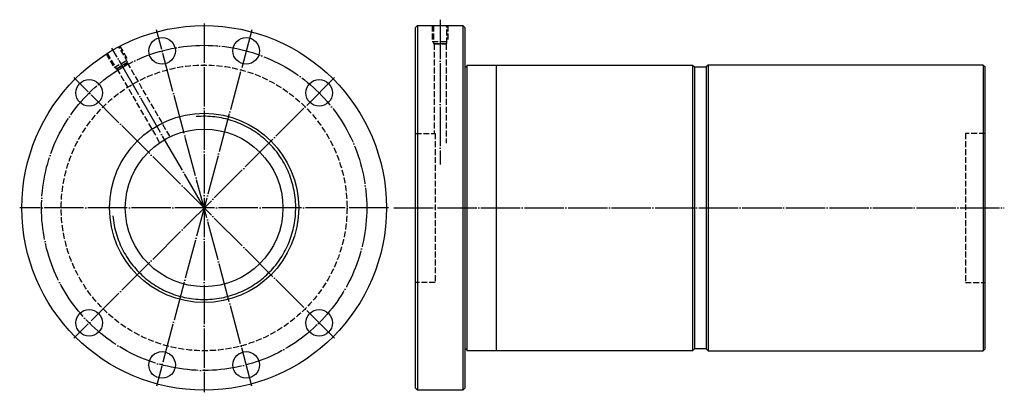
# Model space of a CAD drawing. Header units: millimetres. Extents: x -99 to 401, y 106 to 296.
import ezdxf

# ---------------------------------------------------------------- set-up
doc = ezdxf.new("R2010")
doc.units = ezdxf.units.MM
for name, pattern in [('CENTER', [22, 20, -1, 0, -1]), ('DASHED', [4, 3, -1]), ('THIN', [200000, 200000, 0])]:
    doc.linetypes.add(name, pattern=pattern)
doc.layers.add('NT', color=7, linetype='Continuous')

msp = doc.modelspace()

# ---------------------------------------------------------------- linework, layer by layer
at = {"layer": 'NT', "color": 3, "linetype": 'CENTER'}
for p, q in [((114.5, 295.5), (114.5, 222)), ((19, 290.39), (-29.44, 109.61)), ((19, 109.61), (-29.44, 290.39)), ((-5.22, 293.58), (-5.22, 106.42)), ((-5.22, 200), (-52.01, 281.04)), ((60.95, 266.17), (-71.39, 133.83)), ((60.95, 133.83), (-71.39, 266.17)), ((88.36, 200), (-98.8, 200)), ((91, 200), (400.75, 200))]:
    msp.add_line(p, q, dxfattribs=at)
at = {"layer": 'NT', "color": 16, "linetype": 'Continuous'}
for p, q in [((102, 291.5), (103, 292.5)), ((102, 108.5), (102, 291.5)), ((103, 292.5), (126, 292.5)), ((103, 292.5), (103, 107.5)), ((126, 292.5), (127, 291.5)), ((126, 292.5), (126, 107.5)), ((127, 291.5), (127, 108.5)), ((127, 271.5), (128, 271.5)), ((128, 272.5), (128, 127.5)), ((128, 272.5), (242.5, 272.5)), ((143, 272.5), (143, 127.5)), ((242.5, 272.5), (243.5, 271.5)), ((242.5, 272.5), (242.5, 127.5)), ((243.5, 271.5), (243.5, 128.5)), ((243.5, 271.5), (249.5, 271.5)), ((250.5, 272.5), (249.5, 271.5)), ((249.5, 271.5), (249.5, 128.5)), ((390, 272.5), (250.5, 272.5)), ((250.5, 272.5), (250.5, 127.5)), ((390, 272.5), (390, 127.5)), ((390, 272.5), (391, 271.5)), ((391, 128.5), (391, 271.5)), ((127, 128.5), (128, 128.5)), ((242.5, 127.5), (128, 127.5)), ((243.5, 128.5), (242.5, 127.5)), ((249.5, 128.5), (243.5, 128.5)), ((249.5, 128.5), (250.5, 127.5)), ((250.5, 127.5), (390, 127.5)), ((390, 127.5), (391, 128.5)), ((103, 107.5), (102, 108.5)), ((126, 107.5), (103, 107.5)), ((127, 108.5), (126, 107.5))]:
    msp.add_line(p, q, dxfattribs=at)
at = {"layer": 'NT', "color": 1, "linetype": 'DASHED'}
for p, q in [((110.5, 292.5), (110.5, 284.5)), ((118.5, 292.5), (118.5, 284.5)), ((-48.01, 282.11), (-44.01, 275.18)), ((110.5, 284.5), (118.5, 284.5)), ((111.1, 283.5), (117.9, 283.5)), ((111.5, 283.27), (111.5, 237.8)), ((117.5, 283.27), (117.5, 232.8)), ((-54.93, 278.11), (-50.93, 271.18)), ((-50.93, 271.18), (-44.01, 275.18)), ((-49.92, 270.61), (-44.03, 274.01)), ((-49.45, 270.61), (-27.76, 233.04)), ((-44.26, 273.61), (-22.57, 236.04)), ((102, 237.8), (112, 237.8)), ((112, 237.8), (112, 162.2)), ((391, 237.8), (381, 237.8)), ((381, 237.8), (381, 162.2)), ((112, 162.2), (102, 162.2)), ((381, 162.2), (391, 162.2))]:
    msp.add_line(p, q, dxfattribs=at)
for points in [[(111.1, 292.5), (111.1, 283.5), (111.5, 283.27), (117.5, 283.27), (117.9, 283.5), (117.9, 292.5)], [(-54.42, 278.41), (-49.92, 270.61), (-49.45, 270.61), (-44.26, 273.61), (-44.03, 274.01), (-48.53, 281.81)]]:
    msp.add_lwpolyline(points, dxfattribs=at)
at = {"layer": 'NT', "color": 16, "linetype": 'Continuous'}
for centre, radius in [((-5.22, 200), 92.5), ((-26.57, 279.69), 6.75), ((16.13, 279.69), 6.75), ((-63.56, 258.34), 6.75), ((53.12, 258.34), 6.75), ((-5.22, 200), 48), ((-5.22, 200), 40), ((-63.56, 141.66), 6.75), ((53.12, 141.66), 6.75), ((-26.57, 120.31), 6.75), ((16.13, 120.31), 6.75)]:
    msp.add_circle(centre, radius, dxfattribs=at)
at = {"layer": 'NT', "color": 3, "linetype": 'CENTER'}
msp.add_circle((-5.22, 200), 82.5, dxfattribs=at)
at = {"layer": 'NT', "color": 1, "linetype": 'DASHED'}
msp.add_circle((-5.22, 200), 72.5, dxfattribs=at)
at = {"layer": 'NT', "color": 5, "linetype": 'THIN'}
msp.add_arc((-5.22, 200), 46.47, 185, 95, dxfattribs=at)

doc.saveas('drawing.dxf')
